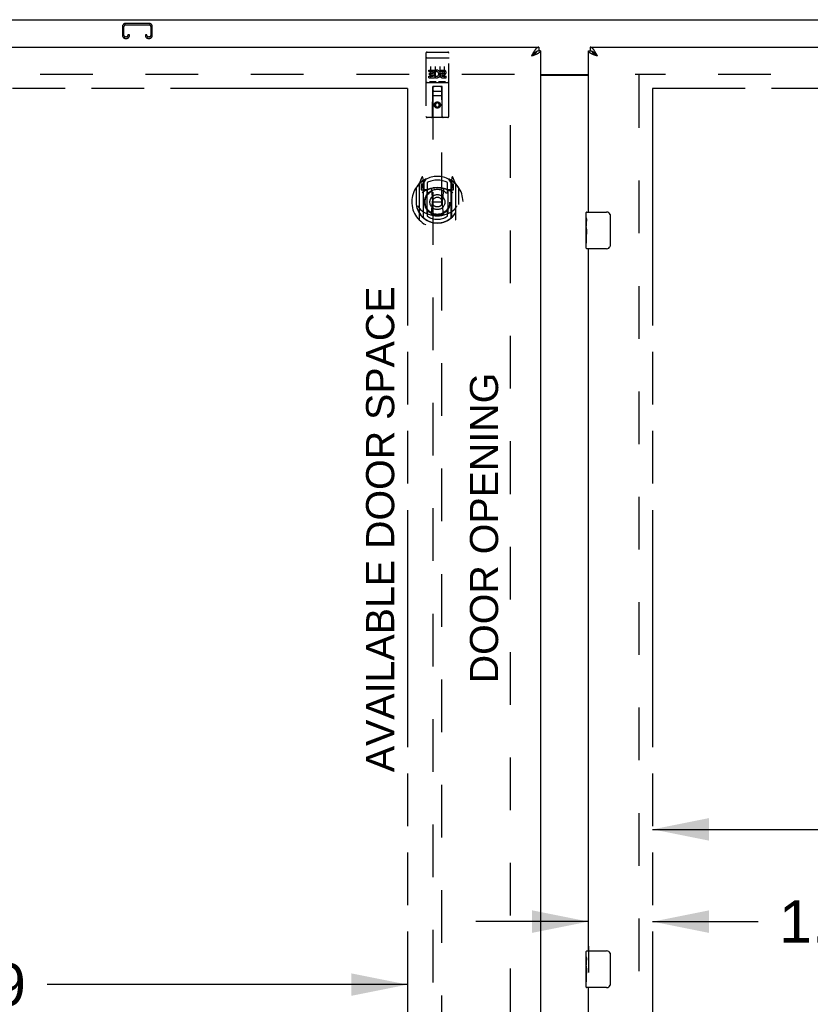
# Model space of a CAD drawing. Header units: inches. Extents: x 0 to 262, y 0 to 169.
# Tile 22 of 40: x 66 to 88, y 101 to 127. Entities that reach past the tile are written whole.
import ezdxf

# ---------------------------------------------------------------- set-up
doc = ezdxf.new("R2010")
doc.units = ezdxf.units.IN
doc.header["$LTSCALE"] = 14.384615
doc.header["$MEASUREMENT"] = 0
doc.linetypes.add('HIDDEN', pattern=[0.2, 0.1, -0.1])
doc.linetypes.add('PHANTOM', pattern=[0.8, 0.45, -0.05, 0.1, -0.05, 0.1, -0.05])
doc.layers.get('0').update_dxf_attribs({"linetype": 'CONTINUOUS'})
for name, color, linetype in [('02___PRT_ALL_AXES', 7, 'CONTINUOUS'), ('AVAILABLE_DOOR_SPACE', 7, 'CONTINUOUS'), ('DEFAULT_2', 8, 'HIDDEN'), ('DIMENSIONS', 7, 'CONTINUOUS')]:
    doc.layers.add(name, color=color, linetype=linetype)
doc.styles.get("Standard").update_dxf_attribs({"font": 'arial.ttf'})
doc.dimstyles.new('DIMSTYLE_1', dxfattribs={"dimtxt": 1.153846, "dimasz": 1.538462, "dimexe": 0.09, "dimexo": 0.07, "dimgap": 0.0375, "dimtad": 0, "dimtih": 1, "dimtoh": 1, "dimzin": 4, "dimdsep": 46, "dimtxsty": 'Standard', "dimblk": '_FILLED', "dimblk1": '_FILLED', "dimblk2": '_FILLED', "dimcen": 0.09, "dimazin": 1, "dimtfac": 1, "dimtdec": 3, "dimtofl": 0, "dimtmove": 0, "dimatfit": 3, "dimldrblk": '_FILLED', "dimfxl": 1, "dimtolj": 1, "dimtzin": 4, "dimarcsym": 0})

# ---------------------------------------------------------------- blocks, each defined once
blk = doc.blocks.new('_FILLED')
at = {"color": 0, "linetype": 'ByBlock'}
blk.add_solid([(0, 0), (-1, 0.2), (-1, -0.2)], dxfattribs=at)
blk = doc.blocks.new('*D7')
at = {"layer": 'DIMENSIONS', "color": 2, "linetype": 'Continuous'}
for p, q in [((81.553, 102.804), (78.476, 102.804)), ((83.303, 102.804), (86.18, 102.804)), ((81.553, 102.135), (81.553, 101.419))]:
    blk.add_line(p, q, dxfattribs=at)
at = {"layer": 'DIMENSIONS', "color": 2, "linetype": 'Continuous', "xscale": 1.5384615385, "yscale": 1.5384615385, "zscale": 1.5384615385}
blk.add_blockref('_FILLED', (81.553, 102.804), dxfattribs=at)
at = {"layer": 'DIMENSIONS', "color": 2, "linetype": 'Continuous', "xscale": 1.5384615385, "yscale": 1.5384615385, "zscale": 1.5384615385, "rotation": 180}
blk.add_blockref('_FILLED', (83.303, 102.804), dxfattribs=at)
at = {"layer": 'DIMENSIONS', "color": 2, "linetype": 'Continuous', "insert": (86.757, 103.381), "char_height": 1.1538, "width": 3.13554, "attachment_point": 1, "line_spacing_factor": 0.9}
blk.add_mtext('1.75', dxfattribs=at)
blk = doc.blocks.new('*D8')
at = {"layer": 'DIMENSIONS', "color": 2, "linetype": 'Continuous'}
for p, q in [((83.303, 105.322), (95.304, 105.322)), ((112.491, 105.322), (100.49, 105.322))]:
    blk.add_line(p, q, dxfattribs=at)
at = {"layer": 'DIMENSIONS', "color": 2, "linetype": 'Continuous', "xscale": 1.5384615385, "yscale": 1.5384615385, "zscale": 1.5384615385, "rotation": 180}
blk.add_blockref('_FILLED', (83.303, 105.322), dxfattribs=at)
at = {"layer": 'DIMENSIONS', "color": 2, "linetype": 'Continuous', "xscale": 1.5384615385, "yscale": 1.5384615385, "zscale": 1.5384615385}
blk.add_blockref('_FILLED', (112.491, 105.322), dxfattribs=at)
at = {"layer": 'DIMENSIONS', "color": 2, "linetype": 'Continuous', "insert": (97.897, 105.899), "char_height": 1.1538, "width": 4.03203, "attachment_point": 2, "line_spacing_factor": 0.9}
blk.add_mtext('29.19', dxfattribs=at)
blk = doc.blocks.new('*D15')
at = {"layer": 'DIMENSIONS', "color": 2, "linetype": 'Continuous'}
for p, q in [((47.428, 101.085), (61.587, 101.085)), ((76.616, 101.085), (66.773, 101.085))]:
    blk.add_line(p, q, dxfattribs=at)
at = {"layer": 'DIMENSIONS', "color": 2, "linetype": 'Continuous', "xscale": 1.5384615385, "yscale": 1.5384615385, "zscale": 1.5384615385, "rotation": 180}
blk.add_blockref('_FILLED', (47.428, 101.085), dxfattribs=at)
at = {"layer": 'DIMENSIONS', "color": 2, "linetype": 'Continuous', "xscale": 1.5384615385, "yscale": 1.5384615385, "zscale": 1.5384615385}
blk.add_blockref('_FILLED', (76.616, 101.085), dxfattribs=at)
at = {"layer": 'DIMENSIONS', "color": 2, "linetype": 'Continuous', "insert": (64.18, 101.662), "char_height": 1.1538, "width": 4.03203, "attachment_point": 2, "line_spacing_factor": 0.9}
blk.add_mtext('29.19', dxfattribs=at)

msp = doc.modelspace()

# ---------------------------------------------------------------- linework, layer by layer
at = {"color": 7, "linetype": 'Continuous'}
for p, q in [((45.355, 127.421), (118.251, 127.421)), ((80.199, 126.671), (80.199, 126.567)), ((81.595, 126.671), (81.595, 126.567)), ((80.011, 126.443), (79.994, 126.424)), ((80.003, 126.43), (79.994, 126.424)), ((80.015, 126.438), (80.003, 126.43)), ((80.018, 126.45), (80.011, 126.443)), ((80.024, 126.443), (80.015, 126.438)), ((80.025, 126.457), (80.018, 126.45)), ((80.032, 126.449), (80.024, 126.443)), ((80.032, 126.465), (80.025, 126.457)), ((80.041, 126.454), (80.032, 126.449)), ((80.241, 126.567), (80.199, 126.567)), ((81.553, 126.567), (81.595, 126.567)), ((81.762, 126.465), (81.755, 126.472)), ((81.769, 126.457), (81.762, 126.465)), ((81.774, 126.441), (81.765, 126.446)), ((81.776, 126.45), (81.769, 126.457)), ((81.782, 126.435), (81.774, 126.441)), ((81.786, 126.439), (81.776, 126.45)), ((81.8, 126.424), (81.782, 126.435)), ((81.8, 126.424), (81.786, 126.439)), ((80.241, 125.921), (81.553, 125.921)), ((81.493, 122.01), (81.493, 122.156)), ((81.508, 122.171), (82.048, 122.171)), ((82.148, 122.071), (82.148, 121.271)), ((81.493, 121.752), (81.493, 121.786)), ((81.493, 121.555), (81.493, 121.587)), ((81.493, 121.186), (81.493, 121.325)), ((82.048, 121.171), (81.508, 121.171)), ((81.493, 101.843), (81.493, 101.989)), ((81.508, 102.004), (82.048, 102.004)), ((82.148, 101.904), (82.148, 101.104)), ((81.493, 101.586), (81.493, 101.619)), ((81.493, 101.389), (81.493, 101.42)), ((81.493, 101.019), (81.493, 101.158)), ((82.048, 101.004), (81.508, 101.004))]:
    msp.add_line(p, q, dxfattribs=at)
at = {"color": 3, "linetype": 'Continuous'}
for p, q in [((45.72, 126.671), (80.199, 126.671)), ((81.595, 126.671), (116.074, 126.671)), ((80.011, 126.456), (79.994, 126.424)), ((80.013, 126.431), (79.994, 126.424)), ((80.018, 126.469), (80.011, 126.456)), ((80.031, 126.438), (80.013, 126.431)), ((80.025, 126.482), (80.018, 126.469)), ((80.032, 126.494), (80.025, 126.482)), ((80.044, 126.443), (80.031, 126.438)), ((80.056, 126.447), (80.044, 126.443)), ((80.068, 126.452), (80.056, 126.447)), ((80.08, 126.456), (80.068, 126.452)), ((80.091, 126.461), (80.08, 126.456)), ((80.103, 126.466), (80.091, 126.461)), ((80.241, 126.567), (80.241, 56.275)), ((81.553, 122.171), (81.553, 126.567)), ((81.72, 126.454), (81.708, 126.459)), ((81.732, 126.449), (81.72, 126.454)), ((81.744, 126.445), (81.732, 126.449)), ((81.756, 126.44), (81.744, 126.445)), ((81.762, 126.494), (81.755, 126.506)), ((81.775, 126.433), (81.756, 126.44)), ((81.769, 126.482), (81.762, 126.494)), ((81.776, 126.469), (81.769, 126.482)), ((81.8, 126.424), (81.775, 126.433)), ((81.786, 126.45), (81.776, 126.469)), ((81.8, 126.424), (81.786, 126.45)), ((80.241, 125.906), (81.553, 125.906)), ((81.553, 102.004), (81.553, 121.171)), ((81.553, 81.837), (81.553, 101.004))]:
    msp.add_line(p, q, dxfattribs=at)
for points in [[(80.199, 126.671), (80.195, 126.671), (80.192, 126.67), (80.188, 126.67), (80.185, 126.669), (80.181, 126.669), (80.178, 126.668), (80.175, 126.667), (80.171, 126.665), (80.168, 126.664), (80.164, 126.662), (80.161, 126.661), (80.158, 126.659), (80.154, 126.657), (80.151, 126.654), (80.147, 126.652), (80.144, 126.649), (80.141, 126.647), (80.137, 126.644), (80.134, 126.641), (80.13, 126.638), (80.127, 126.634), (80.124, 126.631), (80.12, 126.627), (80.117, 126.624), (80.113, 126.62), (80.11, 126.616), (80.107, 126.612), (80.103, 126.607), (80.1, 126.603), (80.096, 126.599), (80.093, 126.594), (80.089, 126.589), (80.086, 126.584), (80.083, 126.579), (80.079, 126.574), (80.076, 126.569)], [(81.721, 126.564), (81.718, 126.569), (81.714, 126.574), (81.711, 126.579), (81.708, 126.584), (81.704, 126.589), (81.701, 126.594), (81.697, 126.599), (81.694, 126.603), (81.69, 126.607), (81.687, 126.612), (81.684, 126.616), (81.68, 126.62), (81.677, 126.624), (81.673, 126.627), (81.67, 126.631), (81.667, 126.634), (81.663, 126.638), (81.66, 126.641), (81.656, 126.644), (81.653, 126.647), (81.65, 126.649), (81.646, 126.652), (81.643, 126.654), (81.639, 126.657), (81.636, 126.659), (81.633, 126.661), (81.629, 126.662), (81.626, 126.664), (81.622, 126.665), (81.619, 126.667), (81.615, 126.668), (81.612, 126.669), (81.609, 126.669), (81.605, 126.67), (81.602, 126.67), (81.598, 126.671), (81.595, 126.671)], [(80.076, 126.569), (80.072, 126.564), (80.069, 126.558), (80.066, 126.553), (80.062, 126.547), (80.059, 126.542), (80.055, 126.536), (80.052, 126.53), (80.049, 126.524), (80.045, 126.519), (80.042, 126.513), (80.038, 126.506), (80.032, 126.494)], [(80.14, 126.482), (80.135, 126.479), (80.13, 126.477), (80.124, 126.475), (80.119, 126.472), (80.114, 126.47), (80.108, 126.468), (80.103, 126.466)], [(80.241, 126.567), (80.24, 126.564), (80.24, 126.562), (80.24, 126.56), (80.239, 126.558), (80.239, 126.555), (80.238, 126.553), (80.237, 126.551), (80.235, 126.548), (80.234, 126.546), (80.233, 126.544), (80.231, 126.541), (80.229, 126.539), (80.227, 126.537), (80.225, 126.535), (80.223, 126.532), (80.221, 126.53), (80.218, 126.528), (80.215, 126.525), (80.213, 126.523), (80.21, 126.521), (80.206, 126.518), (80.203, 126.516), (80.2, 126.514), (80.196, 126.512), (80.193, 126.509), (80.189, 126.507), (80.185, 126.505), (80.181, 126.502), (80.177, 126.5), (80.173, 126.498), (80.168, 126.495), (80.164, 126.493), (80.159, 126.491), (80.155, 126.489), (80.15, 126.486), (80.145, 126.484), (80.14, 126.482)], [(81.659, 126.479), (81.654, 126.482), (81.649, 126.484), (81.644, 126.486), (81.639, 126.489), (81.634, 126.491), (81.63, 126.493), (81.625, 126.495), (81.621, 126.498), (81.617, 126.5), (81.612, 126.502), (81.608, 126.505), (81.605, 126.507), (81.601, 126.509), (81.597, 126.512), (81.594, 126.514), (81.59, 126.516), (81.587, 126.518), (81.584, 126.521), (81.581, 126.523), (81.578, 126.525), (81.576, 126.528), (81.573, 126.53), (81.571, 126.532), (81.568, 126.535), (81.566, 126.537), (81.564, 126.539), (81.563, 126.541), (81.561, 126.544), (81.559, 126.546), (81.558, 126.548), (81.557, 126.551), (81.556, 126.553), (81.555, 126.555), (81.554, 126.558), (81.554, 126.56), (81.553, 126.562), (81.553, 126.564), (81.553, 126.567)], [(81.708, 126.459), (81.697, 126.463), (81.691, 126.466), (81.685, 126.468), (81.68, 126.47), (81.674, 126.472), (81.669, 126.475), (81.664, 126.477), (81.659, 126.479)], [(81.755, 126.506), (81.752, 126.513), (81.748, 126.519), (81.745, 126.524), (81.742, 126.53), (81.738, 126.536), (81.735, 126.542), (81.731, 126.547), (81.728, 126.553), (81.725, 126.558), (81.721, 126.564)]]:
    msp.add_lwpolyline(points, dxfattribs=at)
at = {"color": 7, "linetype": 'Continuous'}
for points in [[(80.137, 126.551), (80.134, 126.549), (80.13, 126.548), (80.127, 126.546), (80.124, 126.544), (80.12, 126.542), (80.117, 126.539), (80.113, 126.537), (80.11, 126.535), (80.107, 126.533), (80.103, 126.53), (80.1, 126.528), (80.096, 126.525), (80.093, 126.522), (80.089, 126.52), (80.086, 126.517), (80.083, 126.514), (80.079, 126.511), (80.076, 126.508), (80.072, 126.505), (80.069, 126.502), (80.066, 126.499), (80.062, 126.495), (80.059, 126.492), (80.055, 126.489), (80.052, 126.486), (80.049, 126.482), (80.045, 126.479), (80.042, 126.475), (80.038, 126.472), (80.032, 126.465)], [(80.134, 126.55), (80.133, 126.548), (80.132, 126.545), (80.131, 126.542), (80.13, 126.539), (80.129, 126.537), (80.127, 126.534), (80.126, 126.531), (80.124, 126.528), (80.122, 126.526), (80.12, 126.523), (80.118, 126.52), (80.116, 126.517), (80.114, 126.515), (80.111, 126.512), (80.109, 126.509), (80.106, 126.506), (80.103, 126.504), (80.101, 126.501), (80.098, 126.498), (80.095, 126.495), (80.092, 126.493), (80.089, 126.49), (80.085, 126.487), (80.082, 126.484), (80.078, 126.482), (80.075, 126.479), (80.071, 126.476), (80.068, 126.474), (80.064, 126.471), (80.06, 126.468), (80.056, 126.465), (80.053, 126.463), (80.049, 126.46), (80.045, 126.457), (80.041, 126.454)], [(80.199, 126.567), (80.195, 126.567), (80.192, 126.567), (80.188, 126.566), (80.185, 126.566), (80.181, 126.565), (80.178, 126.565), (80.175, 126.564), (80.171, 126.564), (80.168, 126.563), (80.164, 126.562), (80.161, 126.561), (80.158, 126.56), (80.154, 126.559), (80.151, 126.557), (80.147, 126.556), (80.144, 126.554), (80.141, 126.553), (80.137, 126.551)], [(81.66, 126.549), (81.656, 126.551), (81.653, 126.553), (81.65, 126.554), (81.646, 126.556), (81.643, 126.557), (81.639, 126.559), (81.636, 126.56), (81.633, 126.561), (81.629, 126.562), (81.626, 126.563), (81.622, 126.564), (81.619, 126.564), (81.615, 126.565), (81.612, 126.565), (81.609, 126.566), (81.605, 126.566), (81.602, 126.567), (81.598, 126.567), (81.595, 126.567)], [(81.765, 126.446), (81.757, 126.452), (81.753, 126.454), (81.749, 126.457), (81.745, 126.46), (81.741, 126.463), (81.737, 126.465), (81.733, 126.468), (81.73, 126.471), (81.726, 126.474), (81.722, 126.476), (81.719, 126.479), (81.715, 126.482), (81.712, 126.484), (81.708, 126.487), (81.705, 126.49), (81.702, 126.493), (81.699, 126.495), (81.696, 126.498), (81.693, 126.501), (81.69, 126.504), (81.687, 126.506), (81.685, 126.509), (81.682, 126.512), (81.68, 126.515), (81.678, 126.517), (81.675, 126.52), (81.673, 126.523), (81.671, 126.526), (81.67, 126.528), (81.668, 126.531), (81.666, 126.534), (81.665, 126.537), (81.663, 126.539), (81.662, 126.542), (81.661, 126.545), (81.66, 126.548), (81.66, 126.55)], [(81.755, 126.472), (81.752, 126.475), (81.748, 126.479), (81.745, 126.482), (81.742, 126.486), (81.738, 126.489), (81.735, 126.492), (81.731, 126.495), (81.728, 126.499), (81.725, 126.502), (81.721, 126.505), (81.718, 126.508), (81.714, 126.511), (81.711, 126.514), (81.708, 126.517), (81.704, 126.52), (81.701, 126.522), (81.697, 126.525), (81.694, 126.528), (81.69, 126.53), (81.687, 126.533), (81.684, 126.535), (81.68, 126.537), (81.677, 126.539), (81.673, 126.542), (81.67, 126.544), (81.667, 126.546), (81.663, 126.548), (81.66, 126.549)], [(82.141, 122.107), (82.143, 122.101), (82.145, 122.095), (82.146, 122.089), (82.147, 122.083), (82.148, 122.077), (82.148, 122.071)], [(82.148, 121.271), (82.148, 121.264), (82.147, 121.258), (82.146, 121.252), (82.145, 121.246), (82.143, 121.24), (82.141, 121.235)], [(82.141, 101.94), (82.143, 101.935), (82.145, 101.929), (82.146, 101.923), (82.147, 101.917), (82.148, 101.91), (82.148, 101.904)], [(82.148, 101.104), (82.148, 101.098), (82.147, 101.092), (82.146, 101.085), (82.145, 101.079), (82.143, 101.074), (82.141, 101.068)]]:
    msp.add_lwpolyline(points, dxfattribs=at)
for centre, radius, start, end in [((81.508, 122.156), 0.015, 90, 180), ((82.048, 122.071), 0.1, 21.1999, 90), ((82.048, 121.271), 0.1, 270, 338.7946), ((81.508, 121.186), 0.015, 180, 270), ((81.508, 101.989), 0.015, 90, 180), ((82.048, 101.904), 0.1, 21.1999, 90), ((82.048, 101.104), 0.1, 270, 338.7946), ((81.508, 101.019), 0.015, 180, 270)]:
    msp.add_arc(centre, radius, start, end, dxfattribs=at)
at = {"layer": '02___PRT_ALL_AXES', "color": 8, "linetype": 'HIDDEN'}
for p, q in [((77.146, 126.538), (77.711, 126.538)), ((77.196, 126.003), (77.196, 126.045)), ((77.196, 126.045), (77.352, 126.045)), ((77.352, 125.868), (77.352, 126.045)), ((77.509, 126.003), (77.509, 126.045)), ((77.509, 126.045), (77.601, 126.045)), ((77.196, 126.003), (77.31, 126.003)), ((77.196, 125.832), (77.196, 125.875)), ((77.196, 125.875), (77.31, 125.875)), ((77.196, 125.832), (77.352, 125.832)), ((77.217, 125.918), (77.217, 125.961)), ((77.217, 125.961), (77.31, 125.961)), ((77.217, 125.918), (77.31, 125.918)), ((77.31, 125.961), (77.31, 126.003)), ((77.31, 125.875), (77.31, 125.918)), ((77.352, 125.868), (77.365, 125.886)), ((77.352, 125.832), (77.352, 125.844)), ((77.356, 125.843), (77.352, 125.844)), ((77.377, 125.997), (77.36, 126.036)), ((77.509, 126.003), (77.601, 126.003)), ((77.569, 125.918), (77.615, 125.918)), ((77.572, 125.959), (77.601, 125.959)), ((77.572, 125.875), (77.665, 125.875)), ((77.572, 125.832), (77.665, 125.832)), ((77.665, 125.832), (77.665, 125.875)), ((77.146, 125.71), (77.711, 125.71))]:
    msp.add_line(p, q, dxfattribs=at)
at = {"layer": '02___PRT_ALL_AXES', "color": 7, "linetype": 'Continuous'}
for p, q in [((81.493, 122.01), (81.493, 122.156)), ((81.493, 121.752), (81.493, 122.009)), ((81.499, 121.954), (81.493, 121.954)), ((81.493, 121.786), (81.5, 121.786)), ((81.493, 121.186), (81.493, 121.75)), ((81.5, 121.786), (81.5, 121.922)), ((81.495, 121.723), (81.493, 121.723)), ((81.493, 121.591), (81.499, 121.591)), ((81.493, 121.555), (81.5, 121.555)), ((81.493, 121.492), (81.5, 121.492)), ((81.5, 121.325), (81.5, 121.555)), ((81.493, 121.325), (81.5, 121.325)), ((81.493, 101.843), (81.493, 101.989)), ((81.493, 101.586), (81.493, 101.843)), ((81.499, 101.787), (81.493, 101.787)), ((81.493, 101.619), (81.5, 101.619)), ((81.493, 101.019), (81.493, 101.583)), ((81.5, 101.619), (81.5, 101.756)), ((81.495, 101.556), (81.493, 101.556)), ((81.493, 101.425), (81.499, 101.425)), ((81.493, 101.389), (81.5, 101.389)), ((81.493, 101.326), (81.5, 101.326)), ((81.5, 101.158), (81.5, 101.389)), ((81.493, 101.158), (81.5, 101.158))]:
    msp.add_line(p, q, dxfattribs=at)
for points in [[(81.493, 122.01), (81.493, 122.006), (81.494, 122.002), (81.494, 121.996), (81.496, 121.983)], [(81.493, 121.752), (81.493, 121.744), (81.494, 121.735), (81.494, 121.725)], [(81.496, 121.983), (81.497, 121.975), (81.498, 121.967), (81.498, 121.959)], [(81.498, 121.959), (81.499, 121.95), (81.5, 121.941), (81.5, 121.932), (81.5, 121.922)], [(81.494, 121.725), (81.497, 121.691), (81.498, 121.679), (81.499, 121.667), (81.499, 121.654), (81.5, 121.642), (81.5, 121.629), (81.5, 121.616), (81.499, 121.603), (81.499, 121.591), (81.498, 121.578), (81.497, 121.566)], [(81.493, 101.843), (81.493, 101.84), (81.494, 101.835), (81.494, 101.83), (81.496, 101.816)], [(81.493, 101.586), (81.493, 101.577), (81.494, 101.568), (81.494, 101.558)], [(81.496, 101.816), (81.497, 101.809), (81.498, 101.801), (81.498, 101.792)], [(81.498, 101.792), (81.499, 101.783), (81.5, 101.774), (81.5, 101.765), (81.5, 101.756)], [(81.494, 101.558), (81.497, 101.525), (81.498, 101.513), (81.499, 101.5), (81.499, 101.488), (81.5, 101.475), (81.5, 101.462), (81.5, 101.449), (81.499, 101.436), (81.499, 101.424), (81.498, 101.412), (81.497, 101.4)]]:
    msp.add_lwpolyline(points, dxfattribs=at)
at = {"layer": '02___PRT_ALL_AXES', "color": 8, "linetype": 'HIDDEN'}
msp.add_circle((77.428, 125.093), 0.085, dxfattribs=at)
for centre, radius, start, end in [((77.402, 125.939), 0.107, 244.2636, 113.4027), ((77.601, 125.981), 0.0644, 282.2995, 90.0775), ((77.402, 125.939), 0.0639, 234.8895, 113.4026), ((77.572, 125.896), 0.0635, 90, 270), ((77.572, 125.897), 0.0219, 100.307, 270), ((77.601, 125.981), 0.0219, 269.9011, 90)]:
    msp.add_arc(centre, radius, start, end, dxfattribs=at)
at = {"layer": '02___PRT_ALL_AXES', "color": 7, "linetype": 'Continuous'}
for centre, start_param, end_param in [((81.756, 121.587), 3.141593, 3.321581), ((81.756, 101.42), -3.141593, -2.961605)]:
    msp.add_ellipse(centre, major_axis=(0.263, 0), ratio=0.432808, start_param=start_param, end_param=end_param, dxfattribs=at)
at = {"layer": 'AVAILABLE_DOOR_SPACE', "color": 4, "linetype": 'PHANTOM'}
for p, q in [((76.616, 125.546), (64.459, 125.546)), ((76.616, 125.546), (76.616, 92.296)), ((83.303, 125.546), (83.303, 57.296)), ((97.334, 125.546), (83.303, 125.546))]:
    msp.add_line(p, q, dxfattribs=at)
at = {"layer": 'DEFAULT_2', "color": 8, "linetype": 'HIDDEN'}
for p, q in [((68.834, 127.237), (68.834, 126.99)), ((68.874, 126.99), (68.874, 127.237)), ((69.567, 127.317), (68.914, 127.317)), ((68.914, 127.277), (69.567, 127.277)), ((69.607, 127.237), (69.607, 126.99)), ((69.647, 126.99), (69.647, 127.237)), ((68.942, 126.95), (68.914, 126.95)), ((68.914, 126.91), (68.942, 126.91)), ((68.982, 127.004), (68.982, 126.99)), ((69.022, 127.004), (68.982, 127.004)), ((69.022, 126.99), (69.022, 127.004)), ((69.459, 127.004), (69.459, 126.99)), ((69.499, 127.004), (69.459, 127.004)), ((69.499, 126.99), (69.499, 127.004)), ((69.567, 126.95), (69.539, 126.95)), ((69.539, 126.91), (69.567, 126.91)), ((77.116, 126.508), (77.116, 124.783)), ((77.132, 126.379), (77.131, 126.379)), ((77.133, 126.38), (77.132, 126.379)), ((77.134, 126.38), (77.133, 126.38)), ((77.134, 126.38), (77.134, 126.38)), ((77.135, 126.38), (77.134, 126.38)), ((77.136, 126.38), (77.135, 126.38)), ((77.137, 126.38), (77.136, 126.38)), ((77.138, 126.38), (77.137, 126.38)), ((77.138, 126.38), (77.138, 126.38)), ((77.139, 126.38), (77.138, 126.38)), ((77.14, 126.38), (77.139, 126.38)), ((77.141, 126.38), (77.14, 126.38)), ((77.142, 126.38), (77.141, 126.38)), ((77.143, 126.38), (77.142, 126.38)), ((77.143, 126.38), (77.143, 126.38)), ((77.144, 126.38), (77.143, 126.38)), ((77.145, 126.38), (77.144, 126.38)), ((77.145, 126.38), (77.711, 126.38)), ((77.211, 126.538), (77.396, 126.538)), ((77.461, 126.538), (77.646, 126.538)), ((77.711, 126.38), (77.711, 126.38)), ((77.711, 126.38), (77.712, 126.38)), ((77.712, 126.38), (77.713, 126.38)), ((77.713, 126.38), (77.714, 126.38)), ((77.714, 126.38), (77.715, 126.38)), ((77.715, 126.38), (77.716, 126.38)), ((77.716, 126.38), (77.716, 126.38)), ((77.716, 126.38), (77.717, 126.38)), ((77.717, 126.38), (77.718, 126.38)), ((77.718, 126.38), (77.719, 126.38)), ((77.719, 126.38), (77.72, 126.38)), ((77.72, 126.38), (77.72, 126.38)), ((77.72, 126.38), (77.721, 126.38)), ((77.721, 126.38), (77.722, 126.38)), ((77.722, 126.38), (77.723, 126.38)), ((77.723, 126.38), (77.724, 126.379)), ((77.741, 124.783), (77.741, 126.508)), ((77.241, 126.147), (77.241, 125.841)), ((77.366, 126.147), (77.366, 125.841)), ((77.491, 126.147), (77.491, 125.841)), ((77.616, 126.147), (77.616, 125.841)), ((79.532, 125.921), (47.053, 125.921)), ((79.428, 56.936), (79.428, 125.906)), ((115.303, 125.921), (82.824, 125.921)), ((82.928, 125.906), (82.928, 56.936)), ((77.146, 125.71), (77.711, 125.71)), ((77.389, 125.726), (77.217, 125.726)), ((77.298, 124.783), (77.302, 125.593)), ((77.303, 125.593), (77.302, 125.593)), ((77.303, 125.593), (77.303, 93.591)), ((77.553, 125.593), (77.303, 125.593)), ((77.639, 125.726), (77.467, 125.726)), ((77.553, 93.591), (77.553, 125.593)), ((77.555, 125.593), (77.553, 125.593)), ((77.558, 124.783), (77.555, 125.593)), ((77.556, 125.343), (77.3, 125.343)), ((77.343, 125.468), (77.513, 125.468)), ((77.428, 125.165), (77.366, 125.129)), ((77.366, 125.129), (77.366, 125.057)), ((77.366, 125.129), (77.376, 125.123)), ((77.366, 125.057), (77.376, 125.063)), ((77.366, 125.057), (77.428, 125.021)), ((77.428, 125.154), (77.376, 125.123)), ((77.376, 125.123), (77.376, 125.063)), ((77.376, 125.063), (77.428, 125.032)), ((77.428, 125.165), (77.428, 125.154)), ((77.491, 125.129), (77.428, 125.165)), ((77.481, 125.123), (77.428, 125.154)), ((77.428, 125.032), (77.481, 125.063)), ((77.428, 125.021), (77.491, 125.057)), ((77.428, 125.021), (77.428, 125.032)), ((77.491, 125.129), (77.481, 125.123)), ((77.481, 125.063), (77.481, 125.123)), ((77.491, 125.057), (77.481, 125.063)), ((77.491, 125.057), (77.491, 125.129)), ((77.711, 124.753), (77.146, 124.753)), ((77.003, 123.119), (76.932, 122.944)), ((77.046, 123.035), (77.031, 123.116)), ((77.825, 123.116), (77.811, 123.035)), ((77.924, 122.944), (77.853, 123.119)), ((76.846, 122.837), (76.846, 122.449)), ((76.853, 122.835), (76.853, 122.378)), ((76.928, 122.933), (76.928, 121.965)), ((76.986, 122.928), (76.986, 122.778)), ((77.046, 122.928), (76.986, 122.928)), ((76.994, 122.896), (77.023, 122.85)), ((77.053, 122.903), (76.998, 122.903)), ((77.025, 123.014), (77.024, 123.014)), ((77.024, 123.014), (77.024, 123.014)), ((77.024, 123.014), (77.024, 123.014)), ((77.046, 122.019), (77.046, 123.035)), ((77.053, 122.963), (77.123, 123.072)), ((77.053, 122.019), (77.053, 123.022)), ((77.056, 122.997), (77.056, 122.79)), ((77.153, 122.975), (77.153, 122.723)), ((77.703, 122.723), (77.703, 122.975)), ((77.733, 123.072), (77.803, 122.963)), ((77.801, 122.79), (77.801, 122.997)), ((77.803, 122.019), (77.803, 123.022)), ((77.858, 122.903), (77.803, 122.903)), ((77.811, 123.035), (77.811, 122.019)), ((77.871, 122.928), (77.811, 122.928)), ((77.832, 123.014), (77.828, 123.017)), ((77.833, 122.85), (77.862, 122.896)), ((77.871, 122.778), (77.871, 122.928)), ((77.928, 121.965), (77.928, 122.933)), ((78.003, 122.835), (78.003, 122.378)), ((78.011, 122.449), (78.011, 122.837)), ((76.986, 122.778), (77.046, 122.778)), ((77.146, 122.777), (77.073, 122.777)), ((77.076, 122.77), (77.141, 122.77)), ((77.146, 122.136), (77.146, 122.767)), ((77.265, 122.793), (77.296, 122.449)), ((77.591, 122.793), (77.561, 122.449)), ((77.783, 122.777), (77.711, 122.777)), ((77.711, 122.767), (77.711, 122.136)), ((77.715, 122.77), (77.781, 122.77)), ((77.811, 122.778), (77.871, 122.778)), ((76.846, 122.449), (76.861, 122.449)), ((76.853, 122.378), (76.853, 122.375)), ((77.265, 122.11), (77.296, 122.449)), ((77.296, 122.449), (77.561, 122.449)), ((77.591, 122.11), (77.561, 122.449)), ((78.011, 122.449), (77.996, 122.449)), ((78.003, 122.378), (78.003, 122.375)), ((77.153, 122.162), (77.153, 122.059)), ((77.703, 122.059), (77.703, 122.162))]:
    msp.add_line(p, q, dxfattribs=at)
for points in [[(77.131, 126.379), (77.131, 126.379), (77.131, 126.379), (77.13, 126.379), (77.13, 126.379), (77.13, 126.379), (77.129, 126.379), (77.129, 126.379), (77.129, 126.379), (77.128, 126.379), (77.128, 126.379), (77.127, 126.379), (77.127, 126.379), (77.127, 126.379), (77.126, 126.379), (77.126, 126.378), (77.126, 126.378), (77.126, 126.378), (77.125, 126.378), (77.125, 126.378), (77.125, 126.378), (77.124, 126.378), (77.124, 126.378), (77.124, 126.378), (77.123, 126.378), (77.123, 126.378), (77.123, 126.378), (77.123, 126.378), (77.122, 126.377), (77.122, 126.377), (77.122, 126.377), (77.122, 126.377), (77.121, 126.377), (77.121, 126.377), (77.121, 126.377), (77.121, 126.377), (77.12, 126.377), (77.12, 126.377), (77.12, 126.377), (77.12, 126.377), (77.119, 126.376), (77.119, 126.376), (77.119, 126.376), (77.119, 126.376), (77.119, 126.376), (77.118, 126.376), (77.118, 126.376), (77.118, 126.376), (77.118, 126.376), (77.118, 126.376), (77.118, 126.376), (77.117, 126.375), (77.117, 126.375), (77.117, 126.375), (77.117, 126.375), (77.117, 126.375), (77.117, 126.375), (77.117, 126.375), (77.117, 126.375), (77.116, 126.375), (77.116, 126.375), (77.116, 126.374), (77.116, 126.374), (77.116, 126.374), (77.116, 126.374), (77.116, 126.374), (77.116, 126.374), (77.116, 126.374), (77.116, 126.374), (77.116, 126.374), (77.116, 126.373), (77.116, 126.373), (77.116, 126.373), (77.116, 126.373), (77.116, 126.373), (77.116, 126.373), (77.116, 126.373), (77.116, 126.373)], [(77.724, 126.379), (77.724, 126.379), (77.725, 126.379), (77.725, 126.379), (77.725, 126.379), (77.726, 126.379), (77.726, 126.379), (77.726, 126.379), (77.727, 126.379), (77.727, 126.379), (77.728, 126.379), (77.728, 126.379), (77.728, 126.379), (77.729, 126.379), (77.729, 126.379), (77.729, 126.379), (77.73, 126.379), (77.73, 126.378), (77.73, 126.378), (77.731, 126.378), (77.731, 126.378), (77.731, 126.378), (77.731, 126.378), (77.732, 126.378), (77.732, 126.378), (77.732, 126.378), (77.733, 126.378), (77.733, 126.378), (77.733, 126.378), (77.733, 126.378), (77.734, 126.377), (77.734, 126.377), (77.734, 126.377), (77.734, 126.377), (77.735, 126.377), (77.735, 126.377), (77.735, 126.377), (77.735, 126.377), (77.736, 126.377), (77.736, 126.377), (77.736, 126.377), (77.736, 126.377), (77.737, 126.376), (77.737, 126.376), (77.737, 126.376), (77.737, 126.376), (77.737, 126.376), (77.738, 126.376), (77.738, 126.376), (77.738, 126.376), (77.738, 126.376), (77.738, 126.376), (77.738, 126.376), (77.739, 126.375), (77.739, 126.375), (77.739, 126.375), (77.739, 126.375), (77.739, 126.375), (77.739, 126.375), (77.739, 126.375), (77.739, 126.375), (77.74, 126.375), (77.74, 126.375), (77.74, 126.374), (77.74, 126.374), (77.74, 126.374), (77.74, 126.374), (77.74, 126.374), (77.74, 126.374), (77.74, 126.374), (77.74, 126.374), (77.74, 126.374), (77.74, 126.373), (77.74, 126.373), (77.74, 126.373), (77.74, 126.373), (77.74, 126.373), (77.741, 126.373), (77.741, 126.373), (77.741, 126.373)], [(77.217, 125.726), (77.217, 125.726), (77.217, 125.726), (77.216, 125.726), (77.216, 125.726), (77.216, 125.726), (77.216, 125.726), (77.216, 125.726), (77.215, 125.726), (77.215, 125.726), (77.215, 125.726), (77.215, 125.726), (77.215, 125.726), (77.215, 125.726), (77.214, 125.726), (77.214, 125.726), (77.214, 125.726), (77.214, 125.726), (77.214, 125.726), (77.214, 125.726), (77.213, 125.726), (77.213, 125.727), (77.213, 125.727), (77.213, 125.727), (77.213, 125.727), (77.213, 125.727), (77.213, 125.727), (77.213, 125.727), (77.212, 125.727), (77.212, 125.727), (77.212, 125.727), (77.212, 125.727), (77.212, 125.727), (77.212, 125.727), (77.212, 125.727), (77.212, 125.727), (77.211, 125.727), (77.211, 125.727), (77.211, 125.727), (77.211, 125.727), (77.211, 125.727), (77.211, 125.727), (77.211, 125.727), (77.211, 125.727), (77.211, 125.727), (77.211, 125.727), (77.211, 125.727)], [(77.396, 125.727), (77.395, 125.727), (77.395, 125.727), (77.395, 125.727), (77.395, 125.727), (77.395, 125.727), (77.395, 125.727), (77.395, 125.727), (77.395, 125.727), (77.395, 125.727), (77.395, 125.727), (77.394, 125.727), (77.394, 125.727), (77.394, 125.727), (77.394, 125.727), (77.394, 125.727), (77.394, 125.727), (77.394, 125.727), (77.394, 125.727), (77.394, 125.727), (77.393, 125.727), (77.393, 125.727), (77.393, 125.727), (77.393, 125.727), (77.393, 125.727), (77.393, 125.727), (77.393, 125.726), (77.392, 125.726), (77.392, 125.726), (77.392, 125.726), (77.392, 125.726), (77.392, 125.726), (77.392, 125.726), (77.391, 125.726), (77.391, 125.726), (77.391, 125.726), (77.391, 125.726), (77.391, 125.726), (77.391, 125.726), (77.39, 125.726), (77.39, 125.726), (77.39, 125.726), (77.39, 125.726), (77.39, 125.726), (77.389, 125.726), (77.389, 125.726)], [(77.467, 125.726), (77.467, 125.726), (77.467, 125.726), (77.466, 125.726), (77.466, 125.726), (77.466, 125.726), (77.466, 125.726), (77.466, 125.726), (77.466, 125.726), (77.465, 125.726), (77.465, 125.726), (77.465, 125.726), (77.465, 125.726), (77.465, 125.726), (77.464, 125.726), (77.464, 125.726), (77.464, 125.726), (77.464, 125.726), (77.464, 125.726), (77.464, 125.726), (77.463, 125.726), (77.463, 125.727), (77.463, 125.727), (77.463, 125.727), (77.463, 125.727), (77.463, 125.727), (77.463, 125.727), (77.463, 125.727), (77.462, 125.727), (77.462, 125.727), (77.462, 125.727), (77.462, 125.727), (77.462, 125.727), (77.462, 125.727), (77.462, 125.727), (77.462, 125.727), (77.461, 125.727), (77.461, 125.727), (77.461, 125.727), (77.461, 125.727), (77.461, 125.727), (77.461, 125.727), (77.461, 125.727), (77.461, 125.727), (77.461, 125.727), (77.461, 125.727), (77.461, 125.727)], [(77.646, 125.727), (77.645, 125.727), (77.645, 125.727), (77.645, 125.727), (77.645, 125.727), (77.645, 125.727), (77.645, 125.727), (77.645, 125.727), (77.645, 125.727), (77.645, 125.727), (77.645, 125.727), (77.644, 125.727), (77.644, 125.727), (77.644, 125.727), (77.644, 125.727), (77.644, 125.727), (77.644, 125.727), (77.644, 125.727), (77.644, 125.727), (77.644, 125.727), (77.643, 125.727), (77.643, 125.727), (77.643, 125.727), (77.643, 125.727), (77.643, 125.727), (77.643, 125.727), (77.643, 125.726), (77.642, 125.726), (77.642, 125.726), (77.642, 125.726), (77.642, 125.726), (77.642, 125.726), (77.642, 125.726), (77.641, 125.726), (77.641, 125.726), (77.641, 125.726), (77.641, 125.726), (77.641, 125.726), (77.641, 125.726), (77.64, 125.726), (77.64, 125.726), (77.64, 125.726), (77.64, 125.726), (77.64, 125.726), (77.639, 125.726), (77.639, 125.726)], [(76.896, 122.336), (76.899, 122.331), (76.902, 122.326), (76.905, 122.321), (76.908, 122.316), (76.91, 122.312), (76.913, 122.307), (76.916, 122.303), (76.918, 122.299), (76.921, 122.296), (76.923, 122.292), (76.926, 122.289), (76.928, 122.285), (76.931, 122.282), (76.933, 122.279), (76.935, 122.276), (76.937, 122.273), (76.939, 122.27), (76.942, 122.268), (76.944, 122.265), (76.946, 122.263), (76.948, 122.26), (76.95, 122.258), (76.952, 122.256), (76.954, 122.254), (76.955, 122.252), (76.957, 122.25), (76.959, 122.248), (76.961, 122.246), (76.963, 122.244), (76.964, 122.243), (76.966, 122.241), (76.967, 122.24), (76.969, 122.238), (76.971, 122.237), (76.972, 122.235), (76.974, 122.234)], [(77.882, 122.234), (77.884, 122.235), (77.885, 122.237), (77.887, 122.238), (77.889, 122.24), (77.89, 122.241), (77.892, 122.243), (77.894, 122.244), (77.895, 122.246), (77.897, 122.248), (77.899, 122.25), (77.901, 122.252), (77.902, 122.254), (77.904, 122.256), (77.906, 122.258), (77.908, 122.26), (77.91, 122.263), (77.912, 122.265), (77.914, 122.268), (77.917, 122.27), (77.919, 122.273), (77.921, 122.276), (77.923, 122.279), (77.925, 122.282), (77.928, 122.285), (77.93, 122.289), (77.933, 122.292), (77.935, 122.296), (77.938, 122.299), (77.94, 122.303), (77.943, 122.307), (77.946, 122.312), (77.949, 122.316), (77.951, 122.321), (77.954, 122.325), (77.957, 122.331), (77.961, 122.336)], [(77.616, 122.092), (77.611, 122.091), (77.605, 122.089), (77.6, 122.088), (77.594, 122.087), (77.589, 122.085), (77.583, 122.084), (77.578, 122.083), (77.572, 122.082), (77.567, 122.081), (77.562, 122.08), (77.556, 122.079), (77.551, 122.078), (77.545, 122.077), (77.539, 122.076), (77.534, 122.075), (77.528, 122.074), (77.523, 122.073), (77.517, 122.072), (77.512, 122.072), (77.506, 122.071), (77.501, 122.07), (77.495, 122.07), (77.49, 122.069), (77.484, 122.069), (77.478, 122.069), (77.473, 122.068), (77.467, 122.068), (77.462, 122.068), (77.456, 122.067), (77.45, 122.067), (77.445, 122.067), (77.439, 122.067), (77.434, 122.067), (77.428, 122.067), (77.422, 122.067), (77.417, 122.067), (77.411, 122.067), (77.406, 122.067), (77.4, 122.067), (77.394, 122.068), (77.389, 122.068), (77.383, 122.068), (77.378, 122.069), (77.372, 122.069), (77.367, 122.069), (77.361, 122.07), (77.355, 122.07), (77.35, 122.071), (77.344, 122.072), (77.339, 122.072), (77.333, 122.073), (77.328, 122.074), (77.322, 122.075), (77.317, 122.076), (77.311, 122.077), (77.306, 122.078), (77.3, 122.079), (77.295, 122.08), (77.289, 122.081), (77.284, 122.082), (77.278, 122.083), (77.273, 122.084), (77.267, 122.085), (77.262, 122.087), (77.256, 122.088), (77.251, 122.089), (77.245, 122.091), (77.24, 122.092)]]:
    msp.add_lwpolyline(points, dxfattribs=at)
for centre, radius in [((77.428, 125.093), 0.0845), ((77.428, 122.442), 0.35), ((77.428, 122.442), 0.335), ((77.428, 122.442), 0.205), ((77.428, 122.442), 0.133)]:
    msp.add_circle(centre, radius, dxfattribs=at)
for centre, radius, start, end in [((68.914, 127.237), 0.08, 90, 180), ((68.914, 127.237), 0.04, 90, 180), ((69.567, 127.237), 0.08, 0, 90), ((69.567, 127.237), 0.04, 0, 90), ((68.914, 126.99), 0.08, 180, 270), ((68.914, 126.99), 0.04, 180, 270), ((68.942, 126.99), 0.08, 270, 360), ((68.942, 126.99), 0.04, 270, 360), ((69.539, 126.99), 0.08, 180, 270), ((69.539, 126.99), 0.04, 180, 270), ((69.567, 126.99), 0.08, 270, 360), ((69.567, 126.99), 0.04, 270, 360), ((77.146, 126.508), 0.03, 90, 180), ((77.711, 126.508), 0.03, 0, 90), ((77.146, 125.68), 0.03, 90, 180), ((77.343, 125.553), 0.04, 90, 180), ((77.343, 125.508), 0.04, 180, 270), ((77.513, 125.553), 0.04, 0, 90), ((77.513, 125.508), 0.04, 270, 360), ((77.711, 125.68), 0.03, 0, 90), ((77.146, 124.783), 0.03, 180, 270), ((77.268, 124.783), 0.03, 270, 360), ((77.588, 124.783), 0.03, 180, 270), ((77.711, 124.783), 0.03, 270, 360), ((77.428, 122.442), 0.7, 35.2961, 144.7039), ((77.017, 123.113), 0.015, 10, 158.1959), ((77.84, 123.113), 0.015, 21.8041, 170), ((77.428, 122.449), 0.7, 125.5126, 54.4874), ((76.873, 122.835), 0.02, 144.7039, 180), ((76.943, 122.933), 0.015, 135.0748, 180), ((76.998, 122.898), 0.005, 90, 212.6792), ((77.428, 122.137), 0.7, 53.2319, 126.7681), ((77.033, 123.003), 0.02, 0, 125.5126), ((76.865, 122.748), 0.188, 0, 32.6792), ((77.036, 122.997), 0.02, 0, 125.2543), ((77.073, 123.022), 0.02, 121.4688, 179.9992), ((77.428, 122.13), 0.7, 66.536, 113.464), ((77.428, 122.442), 0.6, 62.7204, 117.2796), ((77.783, 123.022), 0.02, 0, 58.5295), ((77.821, 122.997), 0.02, 54.7457, 180), ((77.823, 123.003), 0.02, 54.4874, 180), ((77.991, 122.748), 0.188, 147.3208, 180), ((77.858, 122.898), 0.005, 327.3208, 90), ((77.913, 122.933), 0.015, 0, 44.9252), ((77.983, 122.835), 0.02, 0, 35.2961), ((77.073, 122.797), 0.02, 180, 270), ((77.076, 122.79), 0.02, 180, 270), ((77.141, 122.79), 0.02, 270, 293.464), ((77.161, 122.767), 0.015, 112.9863, 180), ((77.183, 122.723), 0.03, 180, 311.1261), ((77.428, 122.442), 0.343, 48.8739, 131.1261), ((77.245, 122.792), 0.02, 5.0796, 105.6131), ((77.611, 122.792), 0.02, 74.3869, 174.9204), ((77.673, 122.723), 0.03, 228.8739, 360), ((77.696, 122.767), 0.015, 0, 67.0137), ((77.715, 122.79), 0.02, 246.536, 270), ((77.781, 122.79), 0.02, 270, 360), ((77.783, 122.797), 0.02, 270, 360), ((77.428, 122.452), 0.583, 180.2464, 359.7536), ((76.873, 122.378), 0.02, 180, 187.6622), ((77.428, 122.452), 0.58, 187.6622, 352.3378), ((77.983, 122.378), 0.02, 352.3378, 360), ((77.428, 122.767), 0.7, 229.529, 310.471), ((77.061, 122.019), 0.015, 180, 229.6413), ((77.073, 122.019), 0.02, 180, 230.6594), ((77.161, 122.136), 0.015, 180, 247.0137), ((77.183, 122.162), 0.03, 48.8739, 180), ((77.428, 122.452), 0.48, 235.0461, 304.9539), ((77.428, 122.442), 0.343, 228.8739, 311.1261), ((77.245, 122.112), 0.02, 254.4248, 354.9204), ((77.611, 122.112), 0.02, 185.0796, 285.5752), ((77.673, 122.162), 0.03, 0, 131.1261), ((77.696, 122.136), 0.015, 292.9863, 360), ((77.783, 122.019), 0.02, 309.3378, 359.9984), ((77.796, 122.019), 0.015, 310.3587, 360), ((76.943, 121.965), 0.015, 180, 224.9252), ((77.913, 121.965), 0.015, 315.0748, 360)]:
    msp.add_arc(centre, radius, start, end, dxfattribs=at)

# ---------------------------------------------------------------- texts
at = {"layer": 'DIMENSIONS', "color": 2, "linetype": 'Continuous', "char_height": 0.76923, "attachment_point": 2, "rotation": 90, "line_spacing_factor": 0.9}
for s, insert, width in [('AVAILABLE DOOR SPACE', (75.481, 113.511), 13.23134), ('DOOR OPENING', (78.317, 113.547), 8.4644)]:
    msp.add_mtext(s, dxfattribs=dict(at, insert=insert, width=width))

# ---------------------------------------------------------------- dimensions: what is measured, and where the dimension line sits
at = {"layer": 'DIMENSIONS', "color": 2, "linetype": 'Continuous'}
for base, p1, p2, picture, middle in [((76.616, 101.085), (47.428, 125.546), (76.616, 92.296), '*D15', (64.165, 101.078)), ((83.303, 102.804), (81.553, 101.349), (83.303, 125.546), '*D7', (88.379, 102.797))]:
    dim = msp.add_linear_dim(base=base, p1=p1, p2=p2, dimstyle='DIMSTYLE_1', dxfattribs=at)
    dim.commit()
    dim.dimension.update_dxf_attribs({"geometry": picture, "text_midpoint": middle, "dimtype": 160})
dim = msp.add_linear_dim(base=(83.303, 105.322), p1=(112.491, 92.296), p2=(83.303, 125.546), angle=180, dimstyle='DIMSTYLE_1', dxfattribs=at)
dim.commit()
dim.dimension.update_dxf_attribs({"geometry": '*D8', "text_midpoint": (97.881, 105.315), "dimtype": 160})

doc.saveas('drawing.dxf')
